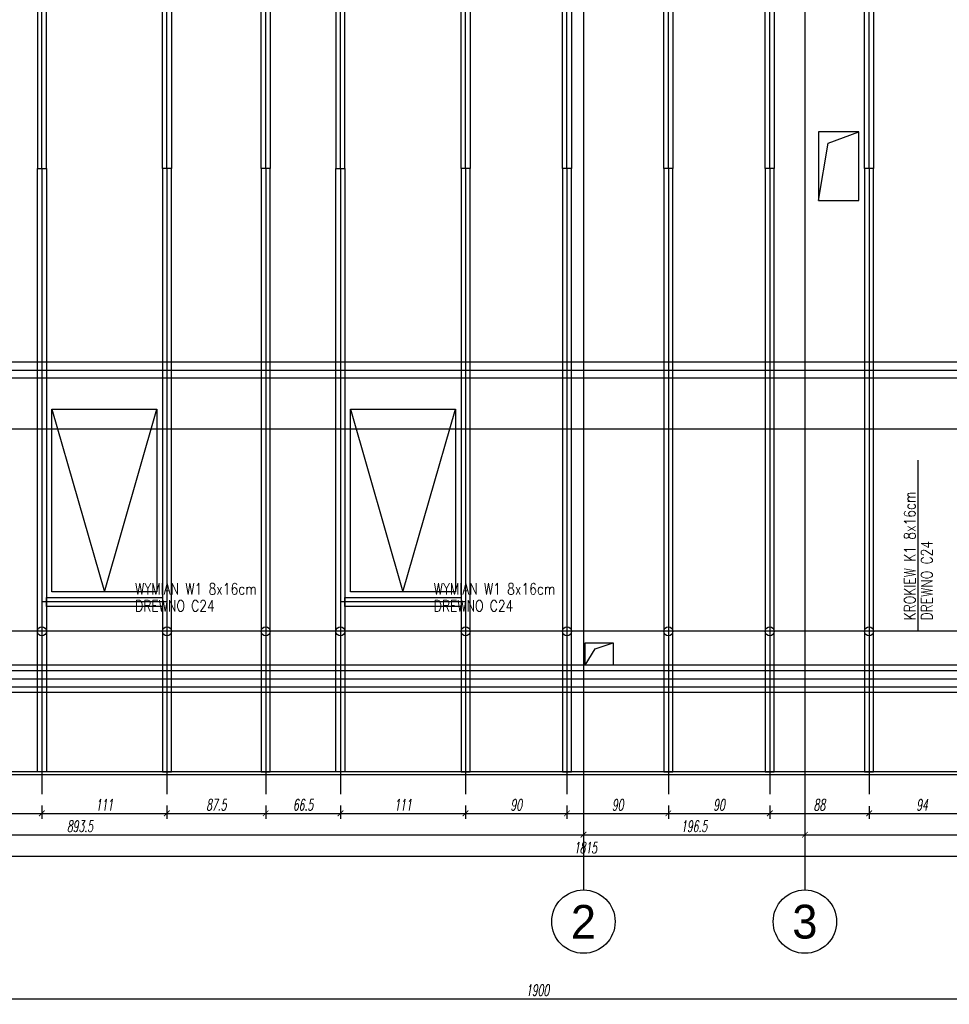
# Model space of a CAD drawing. Header units: millimetres. Extents: x -66901 to 936319, y -323998 to 488548.
# Tile 78 of 84: x 550862 to 559112, y 470682 to 479422. Entities that reach past the tile are written whole.
import ezdxf
from ezdxf.enums import TextEntityAlignment as Align
from ezdxf.lldxf.tags import DXFTag

# ---------------------------------------------------------------- set-up
doc = ezdxf.new("R2010")
doc.units = ezdxf.units.MM
doc.header["$LTSCALE"] = 5
doc.header["$MEASUREMENT"] = 0
for name, color, linetype in [('K-DREWNO', 15, 'Continuous'), ('k-kleszcze', 41, 'DASHED2'), ('K-OSIE', 1, 'CENTER'), ('K-OTWORY', 3, 'Continuous'), ('K-WYMIARY', 254, 'Continuous'), ('N-20', 254, 'Continuous'), ('N-25', 71, 'Continuous'), ('N-50', 4, 'Continuous'), ('POMOCNICZE', 8, 'DASHED2'), ('S-25', 71, 'Continuous')]:
    doc.layers.add(name, color=color, linetype=linetype)
doc.styles.add('GENERATED_STYLE_3', font='txt')
doc.styles.add('ROMANS', font='romans.shx', dxfattribs={"width": 0.8, "oblique": 10})
doc.styles.add('WYMIARY', font='romans.shx', dxfattribs={"width": 0.6, "oblique": 10})
tags = doc.linetypes.add('CENTER', pattern=[2, 1.25, -0.25, 0.25, -0.25]).pattern_tags.tags
tags[10:11] = [DXFTag(74, 4), DXFTag(75, 0), DXFTag(340, '0'), DXFTag(46, 1.0), DXFTag(50, 0.0), DXFTag(44, 0.0), DXFTag(45, 0.0)]
tags[8:9] = [DXFTag(74, 4), DXFTag(75, 0), DXFTag(340, '0'), DXFTag(46, 1.0), DXFTag(50, 0.0), DXFTag(44, 0.0), DXFTag(45, 0.0)]
tags[6:7] = [DXFTag(74, 4), DXFTag(75, 0), DXFTag(340, '0'), DXFTag(46, 1.0), DXFTag(50, 0.0), DXFTag(44, 0.0), DXFTag(45, 0.0)]
tags[4:5] = [DXFTag(74, 4), DXFTag(75, 0), DXFTag(340, '0'), DXFTag(46, 1.0), DXFTag(50, 0.0), DXFTag(44, 0.0), DXFTag(45, 0.0)]
tags = doc.linetypes.add('DASHED2', pattern=[0.375, 0.25, -0.125]).pattern_tags.tags
tags[6:7] = [DXFTag(74, 4), DXFTag(75, 0), DXFTag(340, '0'), DXFTag(46, 1.0), DXFTag(50, 0.0), DXFTag(44, 0.0), DXFTag(45, 0.0)]
tags[4:5] = [DXFTag(74, 4), DXFTag(75, 0), DXFTag(340, '0'), DXFTag(46, 1.0), DXFTag(50, 0.0), DXFTag(44, 0.0), DXFTag(45, 0.0)]
doc.dimstyles.new('CM50', dxfattribs={"dimscale": 50, "dimtxt": 2, "dimasz": 1, "dimexe": 1, "dimexo": 2, "dimgap": 0.5, "dimtad": 1, "dimlfac": 0.1, "dimrnd": 0.5, "dimdsep": 46, "dimtxsty": 'WYMIARY', "dimblk": 'ARCHTICK', "dimcen": 0, "dimdle": 1, "dimclrd": 253, "dimclre": 251, "dimclrt": 30, "dimaunit": 1, "dimadec": 0, "dimazin": 0, "dimtfac": 1, "dimtix": 1, "dimtmove": 0, "dimatfit": 3, "dimldrblk": 'ARCHTICK', "dimfxl": 1, "dimtvp": 0.4, "dimtolj": 1, "dimarcsym": 0})

# ---------------------------------------------------------------- blocks, each defined once
blk = doc.blocks.new('_ArchTick')
at = {"color": 0, "linetype": 'ByBlock', "const_width": 0.15}
blk.add_lwpolyline([(-0.5, -0.5), (0.5, 0.5)], dxfattribs=at)
blk = doc.blocks.new('*D16')
at = {"layer": 'Defpoints', "color": 0, "transparency": 16777216}
for p in [(546927.9, 473288), (555864.8, 472262.5), (555864.8, 472187.5)]:
    blk.add_point(p, dxfattribs=at)
at = {"layer": 'K-WYMIARY', "color": 251, "lineweight": -2, "transparency": 16777216}
for p, q in [((546927.9, 473188), (546927.9, 472137.5)), ((555864.8, 472162.5), (555864.8, 472137.5))]:
    blk.add_line(p, q, dxfattribs=at)
at = {"layer": 'K-WYMIARY', "color": 253, "lineweight": -2, "transparency": 16777216}
blk.add_line((546877.9, 472187.5), (555914.8, 472187.5), dxfattribs=at)
at = {"layer": 'K-WYMIARY', "color": 253, "lineweight": -2, "transparency": 16777216, "xscale": 50, "yscale": 50, "zscale": 50, "rotation": 180}
blk.add_blockref('_ArchTick', (546927.9, 472187.5), dxfattribs=at)
at = {"layer": 'K-WYMIARY', "color": 253, "lineweight": -2, "transparency": 16777216, "xscale": 50, "yscale": 50, "zscale": 50}
blk.add_blockref('_ArchTick', (555864.8, 472187.5), dxfattribs=at)
at = {"layer": 'K-WYMIARY', "color": 30, "transparency": 16777216, "insert": (551396.4, 472262.5), "char_height": 100, "attachment_point": 5, "style": 'WYMIARY'}
blk.add_mtext('\\A1;893.5', dxfattribs=at)
blk = doc.blocks.new('*D17')
at = {"layer": 'Defpoints', "color": 0, "transparency": 16777216}
for p in [(557829.9, 472690.5), (555864.8, 472262.5), (557829.9, 472187.5)]:
    blk.add_point(p, dxfattribs=at)
at = {"layer": 'K-WYMIARY', "color": 251, "lineweight": -2, "transparency": 16777216}
for p, q in [((557829.9, 472590.5), (557829.9, 472137.5)), ((555864.8, 472162.5), (555864.8, 472137.5))]:
    blk.add_line(p, q, dxfattribs=at)
at = {"layer": 'K-WYMIARY', "color": 253, "lineweight": -2, "transparency": 16777216}
blk.add_line((555814.8, 472187.5), (557879.9, 472187.5), dxfattribs=at)
at = {"layer": 'K-WYMIARY', "color": 253, "lineweight": -2, "transparency": 16777216, "xscale": 50, "yscale": 50, "zscale": 50, "rotation": 180}
blk.add_blockref('_ArchTick', (555864.8, 472187.5), dxfattribs=at)
at = {"layer": 'K-WYMIARY', "color": 253, "lineweight": -2, "transparency": 16777216, "xscale": 50, "yscale": 50, "zscale": 50}
blk.add_blockref('_ArchTick', (557829.9, 472187.5), dxfattribs=at)
at = {"layer": 'K-WYMIARY', "color": 30, "transparency": 16777216, "insert": (556847.3, 472262.5), "char_height": 100, "attachment_point": 5, "style": 'WYMIARY'}
blk.add_mtext('\\A1;196.5', dxfattribs=at)
blk = doc.blocks.new('*D18')
at = {"layer": 'Defpoints', "color": 0, "transparency": 16777216}
for p in [(557829.9, 472690.5), (563987.9, 472276), (563987.9, 472187.5)]:
    blk.add_point(p, dxfattribs=at)
at = {"layer": 'K-WYMIARY', "color": 251, "lineweight": -2, "transparency": 16777216}
for p, q in [((557829.9, 472590.5), (557829.9, 472137.5)), ((563987.9, 472176), (563987.9, 472137.5))]:
    blk.add_line(p, q, dxfattribs=at)
at = {"layer": 'K-WYMIARY', "color": 253, "lineweight": -2, "transparency": 16777216}
blk.add_line((557779.9, 472187.5), (564037.9, 472187.5), dxfattribs=at)
at = {"layer": 'K-WYMIARY', "color": 253, "lineweight": -2, "transparency": 16777216, "xscale": 50, "yscale": 50, "zscale": 50, "rotation": 180}
blk.add_blockref('_ArchTick', (557829.9, 472187.5), dxfattribs=at)
at = {"layer": 'K-WYMIARY', "color": 253, "lineweight": -2, "transparency": 16777216, "xscale": 50, "yscale": 50, "zscale": 50}
blk.add_blockref('_ArchTick', (563987.9, 472187.5), dxfattribs=at)
at = {"layer": 'K-WYMIARY', "color": 30, "transparency": 16777216, "insert": (560908.9, 472262.5), "char_height": 100, "attachment_point": 5, "style": 'WYMIARY'}
blk.add_mtext('\\A1;616', dxfattribs=at)
blk = doc.blocks.new('*D20')
at = {"layer": 'Defpoints', "color": 0, "transparency": 16777216}
for p in [(546807.9, 473451.5), (564957.9, 472746.5), (564957.9, 471997.5)]:
    blk.add_point(p, dxfattribs=at)
at = {"layer": 'K-WYMIARY', "color": 251, "lineweight": -2, "transparency": 16777216}
for p, q in [((546807.9, 473351.5), (546807.9, 471947.5)), ((564957.9, 472646.5), (564957.9, 471947.5))]:
    blk.add_line(p, q, dxfattribs=at)
at = {"layer": 'K-WYMIARY', "color": 253, "lineweight": -2, "transparency": 16777216}
blk.add_line((546757.9, 471997.5), (565007.9, 471997.5), dxfattribs=at)
at = {"layer": 'K-WYMIARY', "color": 253, "lineweight": -2, "transparency": 16777216, "xscale": 50, "yscale": 50, "zscale": 50, "rotation": 180}
blk.add_blockref('_ArchTick', (546807.9, 471997.5), dxfattribs=at)
at = {"layer": 'K-WYMIARY', "color": 253, "lineweight": -2, "transparency": 16777216, "xscale": 50, "yscale": 50, "zscale": 50}
blk.add_blockref('_ArchTick', (564957.9, 471997.5), dxfattribs=at)
at = {"layer": 'K-WYMIARY', "color": 30, "transparency": 16777216, "insert": (555882.9, 472072.5), "char_height": 100, "attachment_point": 5, "style": 'WYMIARY'}
blk.add_mtext('\\A1;1815', dxfattribs=at)
blk = doc.blocks.new('*D48')
at = {"layer": 'Defpoints', "color": 0, "transparency": 16777216}
for p in [(550188.4, 472546.5), (551058.3, 472546.5), (551058.3, 472377.5)]:
    blk.add_point(p, dxfattribs=at)
at = {"layer": 'K-WYMIARY', "color": 251, "lineweight": -2, "transparency": 16777216}
for p, q in [((550188.4, 472446.5), (550188.4, 472327.5)), ((551058.3, 472446.5), (551058.3, 472327.5))]:
    blk.add_line(p, q, dxfattribs=at)
at = {"layer": 'K-WYMIARY', "color": 253, "lineweight": -2, "transparency": 16777216}
blk.add_line((550138.4, 472377.5), (551108.3, 472377.5), dxfattribs=at)
at = {"layer": 'K-WYMIARY', "color": 253, "lineweight": -2, "transparency": 16777216, "xscale": 50, "yscale": 50, "zscale": 50, "rotation": 180}
blk.add_blockref('_ArchTick', (550188.4, 472377.5), dxfattribs=at)
at = {"layer": 'K-WYMIARY', "color": 253, "lineweight": -2, "transparency": 16777216, "xscale": 50, "yscale": 50, "zscale": 50}
blk.add_blockref('_ArchTick', (551058.3, 472377.5), dxfattribs=at)
at = {"layer": 'K-WYMIARY', "color": 30, "transparency": 16777216, "insert": (550623.4, 472452.5), "char_height": 100, "attachment_point": 5, "style": 'WYMIARY'}
blk.add_mtext('\\A1;87', dxfattribs=at)
blk = doc.blocks.new('*D49')
at = {"layer": 'Defpoints', "color": 0, "transparency": 16777216}
for p in [(551058.3, 472546.5), (552168.3, 472546.5), (552168.3, 472377.5)]:
    blk.add_point(p, dxfattribs=at)
at = {"layer": 'K-WYMIARY', "color": 251, "lineweight": -2, "transparency": 16777216}
for p, q in [((551058.3, 472446.5), (551058.3, 472327.5)), ((552168.3, 472446.5), (552168.3, 472327.5))]:
    blk.add_line(p, q, dxfattribs=at)
at = {"layer": 'K-WYMIARY', "color": 253, "lineweight": -2, "transparency": 16777216}
blk.add_line((551008.3, 472377.5), (552218.3, 472377.5), dxfattribs=at)
at = {"layer": 'K-WYMIARY', "color": 253, "lineweight": -2, "transparency": 16777216, "xscale": 50, "yscale": 50, "zscale": 50, "rotation": 180}
blk.add_blockref('_ArchTick', (551058.3, 472377.5), dxfattribs=at)
at = {"layer": 'K-WYMIARY', "color": 253, "lineweight": -2, "transparency": 16777216, "xscale": 50, "yscale": 50, "zscale": 50}
blk.add_blockref('_ArchTick', (552168.3, 472377.5), dxfattribs=at)
at = {"layer": 'K-WYMIARY', "color": 30, "transparency": 16777216, "insert": (551613.3, 472452.5), "char_height": 100, "attachment_point": 5, "style": 'WYMIARY'}
blk.add_mtext('\\A1;111', dxfattribs=at)
blk = doc.blocks.new('*D50')
at = {"layer": 'Defpoints', "color": 0, "transparency": 16777216}
for p in [(552168.3, 472546.5), (553044.9, 472546.5), (553044.9, 472377.5)]:
    blk.add_point(p, dxfattribs=at)
at = {"layer": 'K-WYMIARY', "color": 251, "lineweight": -2, "transparency": 16777216}
for p, q in [((552168.3, 472446.5), (552168.3, 472327.5)), ((553044.9, 472446.5), (553044.9, 472327.5))]:
    blk.add_line(p, q, dxfattribs=at)
at = {"layer": 'K-WYMIARY', "color": 253, "lineweight": -2, "transparency": 16777216}
blk.add_line((552118.3, 472377.5), (553094.9, 472377.5), dxfattribs=at)
at = {"layer": 'K-WYMIARY', "color": 253, "lineweight": -2, "transparency": 16777216, "xscale": 50, "yscale": 50, "zscale": 50, "rotation": 180}
blk.add_blockref('_ArchTick', (552168.3, 472377.5), dxfattribs=at)
at = {"layer": 'K-WYMIARY', "color": 253, "lineweight": -2, "transparency": 16777216, "xscale": 50, "yscale": 50, "zscale": 50}
blk.add_blockref('_ArchTick', (553044.9, 472377.5), dxfattribs=at)
at = {"layer": 'K-WYMIARY', "color": 30, "transparency": 16777216, "insert": (552606.6, 472452.5), "char_height": 100, "attachment_point": 5, "style": 'WYMIARY'}
blk.add_mtext('\\A1;87.5', dxfattribs=at)
blk = doc.blocks.new('*D51')
at = {"layer": 'Defpoints', "color": 0, "transparency": 16777216}
for p in [(553044.9, 472546.5), (553708.3, 472546.5), (553708.3, 472377.5)]:
    blk.add_point(p, dxfattribs=at)
at = {"layer": 'K-WYMIARY', "color": 251, "lineweight": -2, "transparency": 16777216}
for p, q in [((553044.9, 472446.5), (553044.9, 472327.5)), ((553708.3, 472446.5), (553708.3, 472327.5))]:
    blk.add_line(p, q, dxfattribs=at)
at = {"layer": 'K-WYMIARY', "color": 253, "lineweight": -2, "transparency": 16777216}
blk.add_line((552994.9, 472377.5), (553758.3, 472377.5), dxfattribs=at)
at = {"layer": 'K-WYMIARY', "color": 253, "lineweight": -2, "transparency": 16777216, "xscale": 50, "yscale": 50, "zscale": 50, "rotation": 180}
blk.add_blockref('_ArchTick', (553044.9, 472377.5), dxfattribs=at)
at = {"layer": 'K-WYMIARY', "color": 253, "lineweight": -2, "transparency": 16777216, "xscale": 50, "yscale": 50, "zscale": 50}
blk.add_blockref('_ArchTick', (553708.3, 472377.5), dxfattribs=at)
at = {"layer": 'K-WYMIARY', "color": 30, "transparency": 16777216, "insert": (553376.6, 472452.5), "char_height": 100, "attachment_point": 5, "style": 'WYMIARY'}
blk.add_mtext('\\A1;66.5', dxfattribs=at)
blk = doc.blocks.new('*D52')
at = {"layer": 'Defpoints', "color": 0, "transparency": 16777216}
for p in [(553708.3, 472546.5), (554818.4, 472546.5), (554818.4, 472377.5)]:
    blk.add_point(p, dxfattribs=at)
at = {"layer": 'K-WYMIARY', "color": 251, "lineweight": -2, "transparency": 16777216}
for p, q in [((553708.3, 472446.5), (553708.3, 472327.5)), ((554818.4, 472446.5), (554818.4, 472327.5))]:
    blk.add_line(p, q, dxfattribs=at)
at = {"layer": 'K-WYMIARY', "color": 253, "lineweight": -2, "transparency": 16777216}
blk.add_line((553658.3, 472377.5), (554868.4, 472377.5), dxfattribs=at)
at = {"layer": 'K-WYMIARY', "color": 253, "lineweight": -2, "transparency": 16777216, "xscale": 50, "yscale": 50, "zscale": 50, "rotation": 180}
blk.add_blockref('_ArchTick', (553708.3, 472377.5), dxfattribs=at)
at = {"layer": 'K-WYMIARY', "color": 253, "lineweight": -2, "transparency": 16777216, "xscale": 50, "yscale": 50, "zscale": 50}
blk.add_blockref('_ArchTick', (554818.4, 472377.5), dxfattribs=at)
at = {"layer": 'K-WYMIARY', "color": 30, "transparency": 16777216, "insert": (554263.4, 472452.5), "char_height": 100, "attachment_point": 5, "style": 'WYMIARY'}
blk.add_mtext('\\A1;111', dxfattribs=at)
blk = doc.blocks.new('*D53')
at = {"layer": 'Defpoints', "color": 0, "transparency": 16777216}
for p in [(554818.4, 472546.5), (555718.4, 472546.5), (555718.4, 472377.5)]:
    blk.add_point(p, dxfattribs=at)
at = {"layer": 'K-WYMIARY', "color": 251, "lineweight": -2, "transparency": 16777216}
for p, q in [((554818.4, 472446.5), (554818.4, 472327.5)), ((555718.4, 472446.5), (555718.4, 472327.5))]:
    blk.add_line(p, q, dxfattribs=at)
at = {"layer": 'K-WYMIARY', "color": 253, "lineweight": -2, "transparency": 16777216}
blk.add_line((554768.4, 472377.5), (555768.4, 472377.5), dxfattribs=at)
at = {"layer": 'K-WYMIARY', "color": 253, "lineweight": -2, "transparency": 16777216, "xscale": 50, "yscale": 50, "zscale": 50, "rotation": 180}
blk.add_blockref('_ArchTick', (554818.4, 472377.5), dxfattribs=at)
at = {"layer": 'K-WYMIARY', "color": 253, "lineweight": -2, "transparency": 16777216, "xscale": 50, "yscale": 50, "zscale": 50}
blk.add_blockref('_ArchTick', (555718.4, 472377.5), dxfattribs=at)
at = {"layer": 'K-WYMIARY', "color": 30, "transparency": 16777216, "insert": (555268.4, 472452.5), "char_height": 100, "attachment_point": 5, "style": 'WYMIARY'}
blk.add_mtext('\\A1;90', dxfattribs=at)
blk = doc.blocks.new('*D54')
at = {"layer": 'Defpoints', "color": 0, "transparency": 16777216}
for p in [(555718.4, 472546.5), (556618.4, 472546.5), (556618.4, 472377.5)]:
    blk.add_point(p, dxfattribs=at)
at = {"layer": 'K-WYMIARY', "color": 251, "lineweight": -2, "transparency": 16777216}
for p, q in [((555718.4, 472446.5), (555718.4, 472327.5)), ((556618.4, 472446.5), (556618.4, 472327.5))]:
    blk.add_line(p, q, dxfattribs=at)
at = {"layer": 'K-WYMIARY', "color": 253, "lineweight": -2, "transparency": 16777216}
blk.add_line((555668.4, 472377.5), (556668.4, 472377.5), dxfattribs=at)
at = {"layer": 'K-WYMIARY', "color": 253, "lineweight": -2, "transparency": 16777216, "xscale": 50, "yscale": 50, "zscale": 50, "rotation": 180}
blk.add_blockref('_ArchTick', (555718.4, 472377.5), dxfattribs=at)
at = {"layer": 'K-WYMIARY', "color": 253, "lineweight": -2, "transparency": 16777216, "xscale": 50, "yscale": 50, "zscale": 50}
blk.add_blockref('_ArchTick', (556618.4, 472377.5), dxfattribs=at)
at = {"layer": 'K-WYMIARY', "color": 30, "transparency": 16777216, "insert": (556168.4, 472452.5), "char_height": 100, "attachment_point": 5, "style": 'WYMIARY'}
blk.add_mtext('\\A1;90', dxfattribs=at)
blk = doc.blocks.new('*D55')
at = {"layer": 'Defpoints', "color": 0, "transparency": 16777216}
for p in [(556618.4, 472546.5), (557518.4, 472546.5), (557518.4, 472377.5)]:
    blk.add_point(p, dxfattribs=at)
at = {"layer": 'K-WYMIARY', "color": 251, "lineweight": -2, "transparency": 16777216}
for p, q in [((556618.4, 472446.5), (556618.4, 472327.5)), ((557518.4, 472446.5), (557518.4, 472327.5))]:
    blk.add_line(p, q, dxfattribs=at)
at = {"layer": 'K-WYMIARY', "color": 253, "lineweight": -2, "transparency": 16777216}
blk.add_line((556568.4, 472377.5), (557568.4, 472377.5), dxfattribs=at)
at = {"layer": 'K-WYMIARY', "color": 253, "lineweight": -2, "transparency": 16777216, "xscale": 50, "yscale": 50, "zscale": 50, "rotation": 180}
blk.add_blockref('_ArchTick', (556618.4, 472377.5), dxfattribs=at)
at = {"layer": 'K-WYMIARY', "color": 253, "lineweight": -2, "transparency": 16777216, "xscale": 50, "yscale": 50, "zscale": 50}
blk.add_blockref('_ArchTick', (557518.4, 472377.5), dxfattribs=at)
at = {"layer": 'K-WYMIARY', "color": 30, "transparency": 16777216, "insert": (557068.4, 472452.5), "char_height": 100, "attachment_point": 5, "style": 'WYMIARY'}
blk.add_mtext('\\A1;90', dxfattribs=at)
blk = doc.blocks.new('*D56')
at = {"layer": 'Defpoints', "color": 0, "transparency": 16777216}
for p in [(557518.4, 472546.5), (558399.9, 472541), (558399.9, 472377.5)]:
    blk.add_point(p, dxfattribs=at)
at = {"layer": 'K-WYMIARY', "color": 251, "lineweight": -2, "transparency": 16777216}
for p, q in [((557518.4, 472446.5), (557518.4, 472327.5)), ((558399.9, 472441), (558399.9, 472327.5))]:
    blk.add_line(p, q, dxfattribs=at)
at = {"layer": 'K-WYMIARY', "color": 253, "lineweight": -2, "transparency": 16777216}
blk.add_line((557468.4, 472377.5), (558449.9, 472377.5), dxfattribs=at)
at = {"layer": 'K-WYMIARY', "color": 253, "lineweight": -2, "transparency": 16777216, "xscale": 50, "yscale": 50, "zscale": 50, "rotation": 180}
blk.add_blockref('_ArchTick', (557518.4, 472377.5), dxfattribs=at)
at = {"layer": 'K-WYMIARY', "color": 253, "lineweight": -2, "transparency": 16777216, "xscale": 50, "yscale": 50, "zscale": 50}
blk.add_blockref('_ArchTick', (558399.9, 472377.5), dxfattribs=at)
at = {"layer": 'K-WYMIARY', "color": 30, "transparency": 16777216, "insert": (557959.1, 472452.5), "char_height": 100, "attachment_point": 5, "style": 'WYMIARY'}
blk.add_mtext('\\A1;88', dxfattribs=at)
blk = doc.blocks.new('*D57')
at = {"layer": 'Defpoints', "color": 0, "transparency": 16777216}
for p in [(558399.9, 472541), (559340.6, 472541), (559340.6, 472377.5)]:
    blk.add_point(p, dxfattribs=at)
at = {"layer": 'K-WYMIARY', "color": 251, "lineweight": -2, "transparency": 16777216}
for p, q in [((558399.9, 472441), (558399.9, 472327.5)), ((559340.6, 472441), (559340.6, 472327.5))]:
    blk.add_line(p, q, dxfattribs=at)
at = {"layer": 'K-WYMIARY', "color": 253, "lineweight": -2, "transparency": 16777216}
blk.add_line((558349.9, 472377.5), (559390.6, 472377.5), dxfattribs=at)
at = {"layer": 'K-WYMIARY', "color": 253, "lineweight": -2, "transparency": 16777216, "xscale": 50, "yscale": 50, "zscale": 50, "rotation": 180}
blk.add_blockref('_ArchTick', (558399.9, 472377.5), dxfattribs=at)
at = {"layer": 'K-WYMIARY', "color": 253, "lineweight": -2, "transparency": 16777216, "xscale": 50, "yscale": 50, "zscale": 50}
blk.add_blockref('_ArchTick', (559340.6, 472377.5), dxfattribs=at)
at = {"layer": 'K-WYMIARY', "color": 30, "transparency": 16777216, "insert": (558870.2, 472452.5), "char_height": 100, "attachment_point": 5, "style": 'WYMIARY'}
blk.add_mtext('\\A1;94', dxfattribs=at)
blk = doc.blocks.new('*D116')
at = {"layer": 'Defpoints', "color": 0, "transparency": 16777216}
for p in [(545957.9, 472721.5), (564957.9, 472721.5), (564957.9, 470732.5)]:
    blk.add_point(p, dxfattribs=at)
at = {"layer": 'K-WYMIARY', "color": 251, "lineweight": -2, "transparency": 16777216}
for p, q in [((545957.9, 472621.5), (545957.9, 470682.5)), ((564957.9, 472621.5), (564957.9, 470682.5))]:
    blk.add_line(p, q, dxfattribs=at)
at = {"layer": 'K-WYMIARY', "color": 253, "lineweight": -2, "transparency": 16777216}
blk.add_line((545907.9, 470732.5), (565007.9, 470732.5), dxfattribs=at)
at = {"layer": 'K-WYMIARY', "color": 253, "lineweight": -2, "transparency": 16777216, "xscale": 50, "yscale": 50, "zscale": 50, "rotation": 180}
blk.add_blockref('_ArchTick', (545957.9, 470732.5), dxfattribs=at)
at = {"layer": 'K-WYMIARY', "color": 253, "lineweight": -2, "transparency": 16777216, "xscale": 50, "yscale": 50, "zscale": 50}
blk.add_blockref('_ArchTick', (564957.9, 470732.5), dxfattribs=at)
at = {"layer": 'K-WYMIARY', "color": 30, "transparency": 16777216, "insert": (555457.9, 470807.5), "char_height": 100, "attachment_point": 5, "style": 'WYMIARY'}
blk.add_mtext('\\A1;1900', dxfattribs=at)

msp = doc.modelspace()

# ---------------------------------------------------------------- linework, layer by layer
at = {"layer": 'K-DREWNO'}
for points in [[(551098.315, 483456.52), (551018.315, 483456.52), (551018.315, 478101.52), (551098.315, 478101.52)], [(552128.297, 483456.52), (552208.297, 483456.52), (552208.297, 478101.52), (552128.297, 478101.52)], [(553004.852, 483456.52), (553084.852, 483456.52), (553084.852, 478101.52), (553004.852, 478101.52)], [(558359.852, 483216.976), (558439.852, 483216.976), (558439.852, 478101.489), (558359.852, 478101.489)], [(551098.315, 472746.52), (551018.315, 472746.52), (551018.315, 478101.52), (551098.315, 478101.52)], [(552128.297, 472746.52), (552208.297, 472746.52), (552208.297, 478101.52), (552128.297, 478101.52)], [(553004.852, 472746.52), (553084.852, 472746.52), (553084.852, 478101.52), (553004.852, 478101.52)], [(553748.344, 472746.52), (553668.344, 472746.52), (553668.344, 478101.52), (553748.344, 478101.52)], [(554778.361, 472746.52), (554858.361, 472746.52), (554858.361, 478101.52), (554778.361, 478101.52)], [(555678.361, 472746.52), (555758.361, 472746.52), (555758.361, 478101.52), (555678.361, 478101.52)], [(556578.361, 472746.52), (556658.361, 472746.52), (556658.361, 478101.52), (556578.361, 478101.52)], [(557478.361, 472746.52), (557558.361, 472746.52), (557558.361, 478101.52), (557478.361, 478101.52)], [(558359.852, 472746.489), (558439.852, 472746.489), (558439.852, 478101.489), (558359.852, 478101.489)], [(564957.889, 476241.489), (564957.889, 476381.489), (545957.889, 476381.489), (545957.889, 476241.489)], [(551098.315, 474214.22), (551098.315, 474294.22), (552128.297, 474294.22), (552128.297, 474214.22)], [(553748.344, 474214.22), (553748.344, 474294.22), (554778.326, 474294.22), (554778.326, 474214.22)], [(545957.889, 473501.489), (564957.889, 473501.489), (564957.889, 473641.489), (545957.889, 473641.489)]]:
    msp.add_lwpolyline(points, close=True, dxfattribs=at)
for points in [[(553668.344, 483073.64), (553668.344, 478101.52), (553748.344, 478101.52), (553748.344, 482993.64)], [(557558.361, 482391.365), (557558.361, 478101.52), (557478.361, 478101.52), (557478.361, 482311.365)], [(554858.361, 481883.622), (554858.361, 478101.52), (554778.361, 478101.52), (554778.361, 481963.622)], [(556658.361, 481491.365), (556658.361, 478101.52), (556578.361, 478101.52), (556578.361, 481411.365)], [(555758.361, 480983.622), (555758.361, 478101.52), (555678.361, 478101.52), (555678.361, 481063.622)]]:
    msp.add_lwpolyline(points, dxfattribs=at)
at = {"layer": 'k-kleszcze'}
msp.add_lwpolyline([(545957.889, 472746.489), (545957.889, 472721.489), (564957.889, 472721.489), (564957.889, 472746.489)], close=True, dxfattribs=at)
at = {"layer": 'K-OSIE'}
for p, q in [((555864.839, 487985), (555864.839, 471697.5)), ((557829.852, 487985), (557829.852, 471697.5)), ((551058.315, 478101.52), (551058.315, 483656.52)), ((552168.297, 478101.52), (552168.297, 483656.52)), ((553044.852, 478101.52), (553044.852, 483656.52)), ((558399.852, 478101.489), (558399.852, 483416.976)), ((553708.344, 478101.52), (553708.344, 483132.635)), ((557518.361, 478101.52), (557518.361, 482450.36)), ((554818.361, 478101.52), (554818.361, 482022.617)), ((556618.361, 478101.52), (556618.361, 481550.36)), ((555718.361, 478101.52), (555718.361, 481122.617)), ((551058.315, 478101.52), (551058.315, 472546.52)), ((552168.297, 478101.52), (552168.297, 472546.52)), ((553044.852, 478101.52), (553044.852, 472546.52)), ((553708.344, 478101.52), (553708.344, 472546.52)), ((554818.361, 478101.52), (554818.361, 472546.52)), ((555718.361, 478101.52), (555718.361, 472546.52)), ((556618.361, 478101.52), (556618.361, 472546.52)), ((557518.361, 478101.52), (557518.361, 472546.52)), ((558399.852, 478101.489), (558399.852, 472546.489)), ((545757.889, 476311.489), (565157.889, 476311.489)), ((545011.277, 475791.489), (566452, 475791.489)), ((552168.297, 474254.22), (551058.315, 474254.22)), ((554818.326, 474254.22), (553708.344, 474254.22)), ((545011.277, 473571.489), (566452, 473571.489))]:
    msp.add_line(p, q, dxfattribs=at)
for centre in [(555864.839, 471416.25), (557829.852, 471416.25)]:
    msp.add_circle(centre, 281.25, dxfattribs=at)
at = {"layer": 'K-OTWORY'}
for points in [[(557949.852, 477815.477), (558309.852, 477815.477), (558309.852, 478425.477), (557949.852, 478425.477)], [(555879.839, 473891.489), (556129.839, 473891.489), (556129.839, 473691.489), (555879.839, 473691.489)]]:
    msp.add_lwpolyline(points, close=True, dxfattribs=at)
at = {"layer": 'N-20'}
msp.add_line((564917.889, 473993), (545997.889, 473993), dxfattribs=at)
msp.add_lwpolyline([(564107.889, 473691.489), (546807.889, 473691.489), (546807.889, 473451.489), (564107.889, 473451.489)], close=True, dxfattribs=at)
at = {"layer": 'N-25'}
for centre in [(551058.315, 473993), (552168.297, 473993), (553044.852, 473993), (553708.344, 473993), (554818.361, 473993), (555718.361, 473993), (556618.361, 473993), (557518.361, 473993), (558399.852, 473993)]:
    msp.add_circle(centre, 40, dxfattribs=at)
at = {"layer": 'POMOCNICZE'}
for points in [[(557949.852, 477815.477), (558036.5, 478327), (558309.852, 478425.477)], [(551148.361, 475963.558), (551613.37, 474344.22), (552078.379, 475963.558)], [(553798.344, 475963.597), (554263.352, 474344.258), (554728.361, 475963.597)], [(555879.839, 473691.489), (555970, 473839), (556129.839, 473891.489)]]:
    msp.add_lwpolyline(points, dxfattribs=at)
for points in [[(551148.361, 475963.558), (552078.379, 475963.558), (552078.379, 474344.22), (551148.361, 474344.22)], [(553798.344, 475963.597), (554728.361, 475963.597), (554728.361, 474344.258), (553798.344, 474344.258)]]:
    msp.add_lwpolyline(points, close=True, dxfattribs=at)
at = {"layer": 'S-25'}
msp.add_line((558836.286, 473993), (558836.286, 475512.083), dxfattribs=at)

# ---------------------------------------------------------------- texts
at = {"layer": 'N-50', "style": 'GENERATED_STYLE_3'}
for s, p in [('2', (555864.839, 471416.25)), ('3', (557829.852, 471416.25))]:
    msp.add_text(s, height=300, dxfattribs=at).set_placement(p, align=Align.MIDDLE)
at = {"layer": 'S-25', "style": 'ROMANS', "width": 0.8}
for s, rotation, p in [('KROKIEW K1 8x16cm', 90, (558811.286, 474089.049)), ('DREWNO C24', 90, (558961.286, 474089.049)), ('WYMIAN W1 8x16cm', 0, (551886.049, 474319.22)), ('WYMIAN W1 8x16cm', 0, (554536.077, 474319.22)), ('DREWNO C24', 0, (551886.049, 474169.22)), ('DREWNO C24', 0, (554536.077, 474169.22))]:
    msp.add_text(s, height=100, rotation=rotation, dxfattribs=at).set_placement(p)

# ---------------------------------------------------------------- dimensions: what is measured, and where the dimension line sits
at = {"layer": 'K-WYMIARY'}
for base, p1, p2, picture, middle in [((564957.889, 471997.5), (546807.889, 473451.489), (564957.889, 472746.489), '*D20', (555882.889, 472072.5)), ((555864.8385, 472187.5), (546927.8887, 473288), (555864.8385, 472262.5), '*D16', (551396.3636, 472262.5)), ((564957.889, 470732.5), (545957.889, 472721.489), (564957.889, 472721.489), '*D116', (555457.889, 470807.5)), ((557829.852, 472187.5), (555864.839, 472262.5), (557829.852, 472690.5), '*D17', (556847.345, 472262.5)), ((563987.882, 472187.5), (557829.852, 472690.5), (563987.882, 472276), '*D18', (560908.867, 472262.5)), ((551058.315, 472377.5), (550188.39, 472546.52), (551058.315, 472546.52), '*D48', (550623.353, 472452.5)), ((552168.297, 472377.5), (551058.315, 472546.52), (552168.297, 472546.52), '*D49', (551613.306, 472452.5)), ((553044.852, 472377.5), (552168.297, 472546.52), (553044.852, 472546.52), '*D50', (552606.575, 472452.5)), ((553708.344, 472377.5), (553044.852, 472546.52), (553708.344, 472546.52), '*D51', (553376.598, 472452.5)), ((554818.361, 472377.5), (553708.344, 472546.52), (554818.361, 472546.52), '*D52', (554263.352, 472452.5)), ((555718.361, 472377.5), (554818.361, 472546.52), (555718.361, 472546.52), '*D53', (555268.361, 472452.5)), ((556618.361, 472377.5), (555718.361, 472546.52), (556618.361, 472546.52), '*D54', (556168.361, 472452.5)), ((557518.361, 472377.5), (556618.361, 472546.52), (557518.361, 472546.52), '*D55', (557068.361, 472452.5)), ((558399.852, 472377.5), (557518.361, 472546.52), (558399.852, 472541.001), '*D56', (557959.106, 472452.5)), ((559340.6016, 472377.5), (558399.8517, 472541.0015), (559340.6016, 472541.0015), '*D57', (558870.2267, 472452.5))]:
    dim = msp.add_linear_dim(base=base, p1=p1, p2=p2, dimstyle='CM50', override={"dimtmove": 1, "dimfxl": 0}, dxfattribs=at)
    dim.commit()
    dim.dimension.update_dxf_attribs({"geometry": picture, "text_midpoint": middle})

doc.saveas('drawing.dxf')
